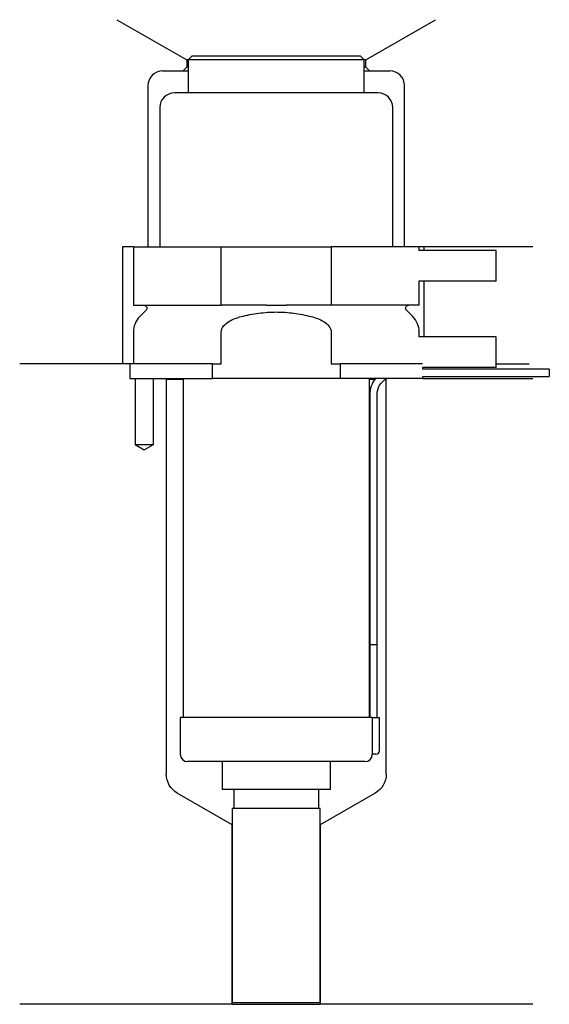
# Model space of a CAD drawing. Header units: millimetres. Extents: x 37 to 109, y 247 to 382.
import ezdxf

# ---------------------------------------------------------------- set-up
doc = ezdxf.new("R2010")
doc.units = ezdxf.units.MM
for name, color, linetype in [('201', 7, 'Continuous'), ('30', 7, 'Continuous'), ('32', 7, 'Continuous')]:
    doc.layers.add(name, color=color, linetype=linetype)

msp = doc.modelspace()

# ---------------------------------------------------------------- linework, layer by layer
at = {"layer": '201', "color": 113}
for p, q in [((50.48, 381.9), (60.01, 376.4)), ((84.41, 376.4), (93.93, 381.9)), ((60.01, 375.4), (59.51, 374.9)), ((60.01, 376.4), (60.01, 375.4)), ((60.21, 376.4), (60.01, 376.4)), ((60.21, 375.4), (60.01, 375.4)), ((84.41, 376.4), (84.21, 376.4)), ((84.41, 375.4), (84.21, 375.4)), ((84.41, 375.4), (84.41, 376.4)), ((84.91, 374.9), (84.41, 375.4)), ((56.71, 374.9), (59.51, 374.9)), ((59.51, 374.9), (60.21, 374.9)), ((84.21, 374.9), (84.91, 374.9)), ((84.91, 374.9), (87.71, 374.9)), ((54.71, 372.9), (54.71, 350.9)), ((89.71, 350.9), (89.71, 372.9)), ((52.71, 350.9), (51.21, 350.9)), ((51.21, 350.9), (51.21, 334.9)), ((107.21, 350.9), (91.71, 350.9)), ((92.33, 350.9), (92.33, 350.4)), ((92.33, 346.2), (92.33, 338.6)), ((52.21, 334.9), (37.21, 334.9)), ((51.21, 334.9), (37.21, 334.9)), ((52.21, 334.9), (52.21, 332.9)), ((102.21, 334.9), (106.69, 334.9)), ((102.21, 334.9), (106.69, 334.9)), ((52.96, 332.9), (52.96, 323.9)), ((55.46, 323.9), (55.46, 332.9)), ((57.11, 332.9), (57.21, 332.8)), ((57.21, 332.8), (57.21, 278.89)), ((57.21, 332.8), (59.51, 332.8)), ((84.91, 332.8), (85.66, 332.8)), ((87.1, 332.8), (87.21, 332.8)), ((87.21, 332.8), (87.31, 332.9)), ((87.21, 278.89), (87.21, 332.8)), ((92.21, 332.9), (107.21, 332.9)), ((52.96, 323.9), (54.21, 323.18)), ((54.21, 323.18), (55.46, 323.9)), ((66.21, 271.96), (58.71, 276.29)), ((85.71, 276.29), (78.21, 271.96)), ((66.21, 247.46), (66.21, 271.96)), ((78.21, 271.96), (78.21, 247.46)), ((66.21, 247.46), (37.21, 247.46)), ((66.21, 247.46), (78.21, 247.46)), ((107.21, 247.46), (78.21, 247.46))]:
    msp.add_line(p, q, dxfattribs=at)
for centre, start, end in [((56.71, 372.9), 90, 180), ((87.71, 372.9), 0, 90)]:
    msp.add_arc(centre, 2, start, end, dxfattribs=at)
at = {"layer": '201', "color": 113, "extrusion": (0, 0, -1)}
for centre, start, end in [((-60.21, 278.89), 300, 360), ((-84.21, 278.89), 180, 240)]:
    msp.add_arc(centre, 3, start, end, dxfattribs=at)
at = {"layer": '30', "color": 113}
for p, q in [((60.71, 376.9), (60.21, 376.4)), ((83.71, 376.9), (60.71, 376.9)), ((84.21, 376.4), (83.71, 376.9)), ((84.21, 376.4), (60.21, 376.4)), ((60.21, 376.4), (60.21, 371.9)), ((84.21, 371.9), (84.21, 376.4)), ((86.11, 371.9), (58.31, 371.9)), ((56.31, 369.9), (56.31, 350.9)), ((88.11, 350.9), (88.11, 369.9)), ((52.71, 350.9), (64.71, 350.9)), ((52.71, 350.9), (52.71, 342.9)), ((64.71, 342.9), (64.71, 350.9)), ((64.71, 350.9), (79.71, 350.9)), ((91.71, 350.9), (79.71, 350.9)), ((79.71, 350.9), (79.71, 342.9)), ((91.71, 350.4), (91.71, 350.9)), ((91.71, 342.9), (91.71, 346.2)), ((52.71, 342.9), (64.71, 342.9)), ((70.87, 342.9), (64.71, 342.9)), ((79.71, 342.9), (73.55, 342.9)), ((91.71, 342.9), (79.71, 342.9)), ((54.44, 342.22), (53.59, 341.37)), ((90.83, 341.37), (89.98, 342.22)), ((52.71, 339.24), (52.71, 334.9)), ((64.71, 334.9), (64.71, 339.24)), ((79.71, 339.24), (79.71, 334.9)), ((91.71, 338.6), (91.71, 339.24)), ((63.49, 334.9), (52.21, 334.9)), ((52.21, 334.9), (52.21, 332.9)), ((63.49, 332.9), (63.49, 334.9)), ((63.49, 334.9), (64.71, 334.9)), ((79.71, 334.9), (80.93, 334.9)), ((80.93, 334.9), (80.93, 332.9)), ((92.17, 334.9), (80.93, 334.9)), ((92.21, 334.2), (92.21, 334.4)), ((109.46, 334.2), (92.21, 334.2)), ((109.46, 334.2), (109.46, 333.2)), ((52.21, 332.9), (63.49, 332.9)), ((52.96, 332.9), (52.96, 323.9)), ((55.46, 323.9), (55.46, 332.9)), ((59.51, 332.9), (59.51, 286.6)), ((80.93, 332.9), (63.49, 332.9)), ((92.21, 332.9), (80.93, 332.9)), ((84.91, 286.6), (84.91, 332.9)), ((92.21, 333.2), (109.46, 333.2)), ((92.21, 332.9), (92.21, 333.2)), ((84.96, 330.7), (84.96, 296.6)), ((85.96, 296.6), (85.96, 330.7)), ((52.96, 323.9), (55.46, 323.9)), ((84.96, 296.6), (85.96, 296.6)), ((84.96, 296.6), (84.96, 286.6)), ((84.96, 296.6), (85.96, 296.6)), ((85.96, 286.6), (85.96, 296.6)), ((59.11, 286.6), (59.11, 281.6)), ((85.28, 286.6), (59.11, 286.6)), ((85.28, 286.6), (86.31, 286.6)), ((85.28, 286.6), (85.28, 282.1)), ((86.31, 282.1), (86.31, 286.6)), ((85.81, 281.6), (85.3, 281.6)), ((84.31, 280.6), (60.11, 280.6)), ((64.81, 280.6), (64.81, 276.78)), ((79.61, 276.78), (79.61, 280.6)), ((79.61, 276.78), (64.81, 276.78)), ((66.4, 276.78), (66.4, 274.18)), ((78.01, 274.18), (78.01, 276.78)), ((78.21, 274.18), (66.21, 274.18)), ((66.21, 274.18), (66.21, 247.68)), ((78.21, 247.68), (78.21, 274.18)), ((78.21, 247.68), (66.21, 247.68))]:
    msp.add_line(p, q, dxfattribs=at)
for centre, radius, start, end in [((58.31, 369.9), 2, 90, 180), ((86.11, 369.9), 2, 0, 90), ((55.71, 339.24), 3, 135, 180), ((88.71, 339.24), 3, 0, 45), ((88.46, 330.7), 3.5, 141.0539, 180), ((60.11, 281.6), 1, 180, 270), ((84.31, 281.6), 1, -90, 0), ((85.81, 282.1), 0.5, -90, 0)]:
    msp.add_arc(centre, radius, start, end, dxfattribs=at)
at = {"layer": '30', "color": 113, "extrusion": (0, 0, -1)}
for centre, radius, start, end in [((-54.16, 342.5), 0.4, 90, 225), ((-90.26, 342.5), 0.4, -45, 90), ((-88.46, 330.7), 2.5, 0, 61.6416)]:
    msp.add_arc(centre, radius, start, end, dxfattribs=at)
at = {"layer": '30', "color": 113}
for points, knots in [([(70.87, 342.9), (71.31, 342.9), (71.76, 342.9), (72.32, 342.9), (72.43, 342.9), (72.65, 342.9), (72.77, 342.9), (73.1, 342.9), (73.33, 342.9), (73.55, 342.9)], [0, 0, 0, 0, 0.5, 0.5, 0.625, 0.625, 0.75, 0.75, 1, 1, 1, 1]), ([(67.44, 341.37), (67.63, 341.42), (67.83, 341.46), (68.22, 341.55), (68.42, 341.59), (69.01, 341.71), (69.41, 341.77), (70.6, 341.93), (71.4, 341.99), (72.41, 341.99), (72.61, 341.98), (73.02, 341.97), (73.22, 341.96), (73.82, 341.92), (74.22, 341.88), (75.42, 341.72), (76.2, 341.56), (76.98, 341.37)], [0, 0, 0, 0, 0.0625, 0.0625, 0.125, 0.125, 0.25, 0.25, 0.5, 0.5, 0.5625, 0.5625, 0.625, 0.625, 0.75, 0.75, 1, 1, 1, 1]), ([(64.71, 339.24), (64.71, 339.86), (65.21, 340.37), (66.26, 341.01), (66.84, 341.21), (67.44, 341.37)], [0, 0, 0, 0, 0.5, 0.5, 1, 1, 1, 1]), ([(76.98, 341.37), (77.57, 341.21), (78.16, 341.01), (79.21, 340.36), (79.71, 339.86), (79.71, 339.24)], [0, 0, 0, 0, 0.5, 0.5, 1, 1, 1, 1]), ([(85.28, 282.1), (85.28, 282.05), (85.28, 281.99), (85.28, 281.89), (85.29, 281.84), (85.29, 281.75), (85.29, 281.71), (85.3, 281.65), (85.3, 281.63), (85.3, 281.62), (85.3, 281.61), (85.3, 281.6)], [0, 0, 0, 0, 0.208202, 0.208202, 0.416635, 0.416635, 0.625338, 0.625338, 0.835614, 0.835614, 1, 1, 1, 1])]:
    msp.add_open_spline(points, degree=3, knots=knots, dxfattribs=at)
at = {"layer": '32', "color": 113}
for p, q in [((102.21, 350.4), (91.67, 350.4)), ((102.21, 346.2), (102.21, 350.4)), ((102.21, 346.2), (91.67, 346.2)), ((102.21, 338.6), (91.67, 338.6)), ((102.21, 334.4), (102.21, 338.6)), ((102.21, 334.4), (92.17, 334.4))]:
    msp.add_line(p, q, dxfattribs=at)

doc.saveas('drawing.dxf')
